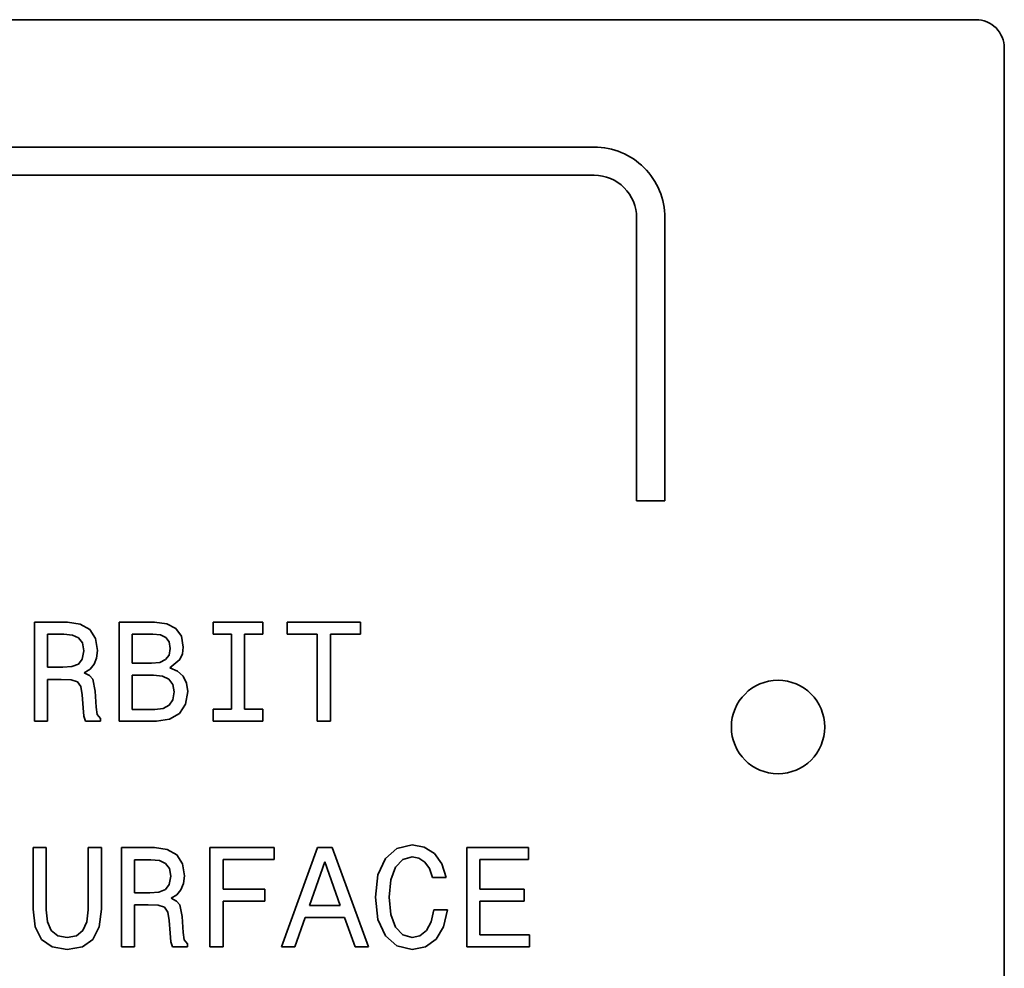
# Model space of a CAD drawing. Extents: x -62 to 331, y -17 to 221.
# Tile 16 of 16: x 296 to 331, y 187 to 221. Entities that reach past the tile are written whole.
import ezdxf

# ---------------------------------------------------------------- set-up
doc = ezdxf.new("R2010")
doc.units = 0

msp = doc.modelspace()

# ---------------------------------------------------------------- linework, layer by layer
at = {"color": 7, "lineweight": 35}
for p, q in [((329.648987, 220.882019), (-33.351002, 220.882019)), ((330.648987, 11.882024), (330.648987, 219.882019))]:
    msp.add_line(p, q, dxfattribs=at)
at = {"color": 2, "lineweight": 35}
for p, q in [((316.148987, 216.382019), (170.149002, 216.382019)), ((316.148987, 215.382019), (170.149002, 215.382019))]:
    msp.add_line(p, q, dxfattribs=at)
at = {"color": 2, "lineweight": 35, "ltscale": 0.25}
for p, q in [((317.648987, 203.882019), (317.648987, 213.882019)), ((318.648987, 203.882019), (318.648987, 213.882019))]:
    msp.add_line(p, q, dxfattribs=at)
at = {"color": 2, "lineweight": 35, "ltscale": 0.025}
msp.add_line((317.648987, 203.882019), (318.648987, 203.882019), dxfattribs=at)
at = {"color": 2, "lineweight": 35, "ltscale": 0.02925}
msp.add_line((297.528992, 199.586456), (296.358978, 199.586456), dxfattribs=at)
at = {"color": 2, "lineweight": 35, "ltscale": 0.0875}
for p, q in [((296.358978, 199.586456), (296.358978, 196.086456)), ((299.354645, 199.586456), (299.354645, 196.086456)), ((299.434235, 191.617722), (299.434235, 188.117722)), ((302.561035, 191.617722), (302.561035, 188.117722)), ((311.64389, 191.617722), (311.64389, 188.117722))]:
    msp.add_line(p, q, dxfattribs=at)
at = {"color": 2, "lineweight": 35, "ltscale": 0.011465}
for p, q in [((297.98288, 199.520889), (297.528992, 199.586456)), ((301.058167, 191.552155), (300.604279, 191.617722))]:
    msp.add_line(p, q, dxfattribs=at)
at = {"color": 2, "lineweight": 35, "ltscale": 0.009602}
for p, q in [((298.315735, 199.329254), (297.98288, 199.520889)), ((301.391022, 191.360519), (301.058167, 191.552155))]:
    msp.add_line(p, q, dxfattribs=at)
at = {"color": 2, "lineweight": 35, "ltscale": 0.031142}
msp.add_line((300.600342, 199.586456), (299.354645, 199.586456), dxfattribs=at)
at = {"color": 2, "lineweight": 35, "ltscale": 0.011197}
msp.add_line((301.044128, 199.52594), (300.600342, 199.586456), dxfattribs=at)
at = {"color": 2, "lineweight": 35, "ltscale": 0.008967}
msp.add_line((301.361847, 199.359512), (301.044128, 199.52594), dxfattribs=at)
at = {"color": 2, "lineweight": 35, "ltscale": 0.043877}
for p, q in [((304.433197, 199.586456), (302.678131, 199.586456)), ((302.678131, 196.086456), (304.433197, 196.086456))]:
    msp.add_line(p, q, dxfattribs=at)
at = {"color": 2, "lineweight": 35, "ltscale": 0.010591}
for p, q in [((302.678131, 199.586456), (302.678131, 199.162827)), ((304.433197, 199.162827), (304.433197, 199.586456)), ((305.295563, 199.586456), (305.295563, 199.162827)), ((307.882751, 199.162827), (307.882751, 199.586456)), ((302.678131, 196.510086), (302.678131, 196.086456)), ((304.433197, 196.086456), (304.433197, 196.510086)), ((304.840576, 191.194092), (304.840576, 191.617722)), ((313.822571, 191.194092), (313.822571, 191.617722)), ((313.862915, 188.117722), (313.862915, 188.541351))]:
    msp.add_line(p, q, dxfattribs=at)
at = {"color": 2, "lineweight": 35, "ltscale": 0.06468}
msp.add_line((307.882751, 199.586456), (305.295563, 199.586456), dxfattribs=at)
at = {"color": 2, "lineweight": 35, "ltscale": 0.029124}
for p, q in [((296.828003, 197.992798), (296.828003, 199.157776)), ((299.903259, 190.024063), (299.903259, 191.189041))]:
    msp.add_line(p, q, dxfattribs=at)
at = {"color": 2, "lineweight": 35, "ltscale": 0.014247}
for p, q in [((296.828003, 199.157776), (297.397888, 199.157776)), ((299.903259, 191.189041), (300.473145, 191.189041))]:
    msp.add_line(p, q, dxfattribs=at)
at = {"color": 2, "lineweight": 35, "ltscale": 0.007728}
for p, q in [((297.397888, 199.157776), (297.705505, 199.127518)), ((300.473145, 191.189041), (300.780792, 191.158783))]:
    msp.add_line(p, q, dxfattribs=at)
at = {"color": 2, "lineweight": 35, "ltscale": 0.005927}
for p, q in [((297.705505, 199.127518), (297.922363, 199.031708)), ((300.780792, 191.158783), (300.99765, 191.062973))]:
    msp.add_line(p, q, dxfattribs=at)
at = {"color": 2, "lineweight": 35, "ltscale": 0.009409}
for p, q in [((298.517487, 199.011536), (298.315735, 199.329254)), ((301.592743, 191.042786), (301.391022, 191.360519))]:
    msp.add_line(p, q, dxfattribs=at)
at = {"color": 2, "lineweight": 35, "ltscale": 0.018156}
msp.add_line((299.818634, 199.167862), (300.544861, 199.167862), dxfattribs=at)
at = {"color": 2, "lineweight": 35, "ltscale": 0.025846}
msp.add_line((299.818634, 198.134003), (299.818634, 199.167862), dxfattribs=at)
at = {"color": 2, "lineweight": 35, "ltscale": 0.00685}
msp.add_line((300.544861, 199.167862), (300.8172, 199.137604), dxfattribs=at)
at = {"color": 2, "lineweight": 35, "ltscale": 0.005301}
msp.add_line((300.8172, 199.137604), (301.00882, 199.046829), dxfattribs=at)
at = {"color": 2, "lineweight": 35, "ltscale": 0.008398}
msp.add_line((301.558533, 199.087173), (301.361847, 199.359512), dxfattribs=at)
at = {"color": 2, "lineweight": 35, "ltscale": 0.016138}
for p, q in [((302.678131, 199.162827), (303.323669, 199.162827)), ((303.787659, 199.162827), (304.433197, 199.162827)), ((303.323669, 196.510086), (302.678131, 196.510086)), ((304.433197, 196.510086), (303.787659, 196.510086))]:
    msp.add_line(p, q, dxfattribs=at)
at = {"color": 2, "lineweight": 35, "ltscale": 0.066319}
for p, q in [((303.323669, 199.162827), (303.323669, 196.510086)), ((303.787659, 196.510086), (303.787659, 199.162827))]:
    msp.add_line(p, q, dxfattribs=at)
at = {"color": 2, "lineweight": 35, "ltscale": 0.026603}
msp.add_line((305.295563, 199.162827), (306.35968, 199.162827), dxfattribs=at)
at = {"color": 2, "lineweight": 35, "ltscale": 0.076909}
for p, q in [((306.35968, 199.162827), (306.35968, 196.086456)), ((306.823669, 196.086456), (306.823669, 199.162827))]:
    msp.add_line(p, q, dxfattribs=at)
at = {"color": 2, "lineweight": 35, "ltscale": 0.026477}
msp.add_line((306.823669, 199.162827), (307.882751, 199.162827), dxfattribs=at)
at = {"color": 2, "lineweight": 35, "ltscale": 0.005573}
for p, q in [((297.922363, 199.031708), (298.058533, 198.855194)), ((298.053497, 198.285309), (297.917328, 198.108795)), ((300.99765, 191.062973), (301.13382, 190.886459)), ((301.128754, 190.316574), (300.992615, 190.14006))]:
    msp.add_line(p, q, dxfattribs=at)
at = {"color": 2, "lineweight": 35, "ltscale": 0.007027}
for p, q in [((298.058533, 198.855194), (298.103943, 198.577805)), ((301.296295, 197.125366), (301.250916, 196.847977)), ((301.13382, 190.886459), (301.179199, 190.60907))]:
    msp.add_line(p, q, dxfattribs=at)
at = {"color": 2, "lineweight": 35, "ltscale": 0.010737}
for p, q in [((298.588074, 198.587891), (298.517487, 199.011536)), ((301.663361, 190.619156), (301.592743, 191.042786))]:
    msp.add_line(p, q, dxfattribs=at)
at = {"color": 2, "lineweight": 35, "ltscale": 0.004867}
msp.add_line((301.00882, 199.046829), (301.124817, 198.890488), dxfattribs=at)
at = {"color": 2, "lineweight": 35, "ltscale": 0.005887}
msp.add_line((301.124817, 198.890488), (301.165161, 198.658508), dxfattribs=at)
at = {"color": 2, "lineweight": 35, "ltscale": 0.009597}
msp.add_line((301.624115, 198.708939), (301.558533, 199.087173), dxfattribs=at)
at = {"color": 2, "lineweight": 35, "ltscale": 0.00742}
for p, q in [((298.103943, 198.577805), (298.053497, 198.285309)), ((301.179199, 190.60907), (301.128754, 190.316574))]:
    msp.add_line(p, q, dxfattribs=at)
at = {"color": 2, "lineweight": 35, "ltscale": 0.006725}
for p, q in [((298.557831, 198.320602), (298.588074, 198.587891)), ((301.633087, 190.351868), (301.663361, 190.619156))]:
    msp.add_line(p, q, dxfattribs=at)
at = {"color": 2, "lineweight": 35, "ltscale": 0.005043}
msp.add_line((301.119781, 198.426514), (300.998749, 198.265137), dxfattribs=at)
at = {"color": 2, "lineweight": 35, "ltscale": 0.00591}
msp.add_line((301.165161, 198.658508), (301.119781, 198.426514), dxfattribs=at)
at = {"color": 2, "lineweight": 35, "ltscale": 0.005416}
msp.add_line((301.503052, 198.270172), (301.593842, 198.466858), dxfattribs=at)
at = {"color": 2, "lineweight": 35, "ltscale": 0.006099}
msp.add_line((301.593842, 198.466858), (301.624115, 198.708939), dxfattribs=at)
at = {"color": 2, "lineweight": 35, "ltscale": 0.006228}
for p, q in [((297.917328, 198.108795), (297.685333, 198.018005)), ((300.992615, 190.14006), (300.76062, 190.049271))]:
    msp.add_line(p, q, dxfattribs=at)
at = {"color": 2, "lineweight": 35, "ltscale": 0.005651}
for p, q in [((298.325836, 197.922195), (298.467041, 198.098709)), ((301.401093, 189.953461), (301.542297, 190.129974))]:
    msp.add_line(p, q, dxfattribs=at)
at = {"color": 2, "lineweight": 35, "ltscale": 0.005994}
for p, q in [((298.467041, 198.098709), (298.557831, 198.320602)), ((301.542297, 190.129974), (301.633087, 190.351868))]:
    msp.add_line(p, q, dxfattribs=at)
at = {"color": 2, "lineweight": 35, "ltscale": 0.017147}
msp.add_line((300.504517, 198.134003), (299.818634, 198.134003), dxfattribs=at)
at = {"color": 2, "lineweight": 35, "ltscale": 0.007226}
msp.add_line((300.791962, 198.164261), (300.504517, 198.134003), dxfattribs=at)
at = {"color": 2, "lineweight": 35, "ltscale": 0.005752}
msp.add_line((300.998749, 198.265137), (300.791962, 198.164261), dxfattribs=at)
at = {"color": 2, "lineweight": 35, "ltscale": 0.011461}
msp.add_line((301.150055, 197.977661), (301.503052, 198.270172), dxfattribs=at)
at = {"color": 2, "lineweight": 35, "ltscale": 0.01349}
msp.add_line((297.367615, 197.992798), (296.828003, 197.992798), dxfattribs=at)
at = {"color": 2, "lineweight": 35, "ltscale": 0.007968}
for p, q in [((297.685333, 198.018005), (297.367615, 197.992798)), ((300.76062, 190.049271), (300.442902, 190.024063))]:
    msp.add_line(p, q, dxfattribs=at)
at = {"color": 2, "lineweight": 35, "ltscale": 0.005947}
for p, q in [((298.124115, 197.796112), (298.325836, 197.922195)), ((301.199371, 189.827377), (301.401093, 189.953461))]:
    msp.add_line(p, q, dxfattribs=at)
at = {"color": 2, "lineweight": 35, "ltscale": 0.005132}
for p, q in [((298.305664, 197.700287), (298.124115, 197.796112)), ((301.38092, 189.731552), (301.199371, 189.827377))]:
    msp.add_line(p, q, dxfattribs=at)
at = {"color": 2, "lineweight": 35, "ltscale": 0.007284}
msp.add_line((301.417328, 197.861679), (301.150055, 197.977661), dxfattribs=at)
at = {"color": 2, "lineweight": 35, "ltscale": 0.006692}
msp.add_line((301.614014, 197.680115), (301.417328, 197.861679), dxfattribs=at)
at = {"color": 2, "lineweight": 35, "ltscale": 0.036942}
for p, q in [((296.828003, 196.086456), (296.828003, 197.564117)), ((299.903259, 188.117722), (299.903259, 189.595383))]:
    msp.add_line(p, q, dxfattribs=at)
at = {"color": 2, "lineweight": 35, "ltscale": 0.011977}
for p, q in [((296.828003, 197.564117), (297.307098, 197.564117)), ((310.433533, 190.56369), (310.912628, 190.56369))]:
    msp.add_line(p, q, dxfattribs=at)
at = {"color": 2, "lineweight": 35, "ltscale": 0.008834}
msp.add_line((297.307098, 197.564117), (297.660126, 197.548996), dxfattribs=at)
at = {"color": 2, "lineweight": 35, "ltscale": 0.005821}
msp.add_line((297.660126, 197.548996), (297.882019, 197.478394), dxfattribs=at)
at = {"color": 2, "lineweight": 35, "ltscale": 0.005145}
for p, q in [((297.882019, 197.478394), (298.003052, 197.311966)), ((300.957306, 189.509659), (301.078339, 189.343231))]:
    msp.add_line(p, q, dxfattribs=at)
at = {"color": 2, "lineweight": 35, "ltscale": 0.004377}
for p, q in [((298.421661, 197.569168), (298.305664, 197.700287)), ((301.496918, 189.600433), (301.38092, 189.731552))]:
    msp.add_line(p, q, dxfattribs=at)
at = {"color": 2, "lineweight": 35, "ltscale": 0.010682}
for p, q in [((298.507385, 197.150574), (298.421661, 197.569168)), ((301.582672, 189.181839), (301.496918, 189.600433))]:
    msp.add_line(p, q, dxfattribs=at)
at = {"color": 2, "lineweight": 35, "ltscale": 0.018786}
msp.add_line((299.818634, 197.710373), (300.570068, 197.710373), dxfattribs=at)
at = {"color": 2, "lineweight": 35, "ltscale": 0.030133}
msp.add_line((299.818634, 196.505051), (299.818634, 197.710373), dxfattribs=at)
at = {"color": 2, "lineweight": 35, "ltscale": 0.007992}
msp.add_line((300.570068, 197.710373), (300.887787, 197.675079), dxfattribs=at)
at = {"color": 2, "lineweight": 35, "ltscale": 0.006261}
msp.add_line((300.887787, 197.675079), (301.114746, 197.569168), dxfattribs=at)
at = {"color": 2, "lineweight": 35, "ltscale": 0.005674}
msp.add_line((301.114746, 197.569168), (301.250916, 197.387604), dxfattribs=at)
at = {"color": 2, "lineweight": 35, "ltscale": 0.006653}
msp.add_line((301.250916, 197.387604), (301.296295, 197.125366), dxfattribs=at)
at = {"color": 2, "lineweight": 35, "ltscale": 0.006879}
msp.add_line((301.735046, 197.432999), (301.614014, 197.680115), dxfattribs=at)
at = {"color": 2, "lineweight": 35, "ltscale": 0.007525}
msp.add_line((301.780457, 197.135452), (301.735046, 197.432999), dxfattribs=at)
at = {"color": 2, "lineweight": 35, "ltscale": 0.007545}
for p, q in [((298.003052, 197.311966), (298.053497, 197.014404)), ((301.078339, 189.343231), (301.128754, 189.04567))]:
    msp.add_line(p, q, dxfattribs=at)
at = {"color": 2, "lineweight": 35, "ltscale": 0.014148}
for p, q in [((298.542694, 196.585739), (298.507385, 197.150574)), ((301.61795, 188.617004), (301.582672, 189.181839))]:
    msp.add_line(p, q, dxfattribs=at)
at = {"color": 2, "lineweight": 35, "ltscale": 0.011255}
msp.add_line((301.704803, 196.69165), (301.780457, 197.135452), dxfattribs=at)
at = {"color": 2, "lineweight": 35, "ltscale": 0.011365}
for p, q in [((298.053497, 197.014404), (298.078705, 196.560516)), ((301.128754, 189.04567), (301.153992, 188.591782))]:
    msp.add_line(p, q, dxfattribs=at)
at = {"color": 2, "lineweight": 35, "ltscale": 0.005735}
msp.add_line((301.250916, 196.847977), (301.124817, 196.656342), dxfattribs=at)
at = {"color": 2, "lineweight": 35, "ltscale": 0.009826}
msp.add_line((301.487946, 196.363831), (301.704803, 196.69165), dxfattribs=at)
at = {"color": 2, "lineweight": 35, "ltscale": 0.007477}
for p, q in [((298.078705, 196.560516), (298.108978, 196.26297)), ((301.153992, 188.591782), (301.184235, 188.294235))]:
    msp.add_line(p, q, dxfattribs=at)
at = {"color": 2, "lineweight": 35, "ltscale": 0.006633}
for p, q in [((298.583038, 196.323486), (298.542694, 196.585739)), ((301.658295, 188.354752), (301.61795, 188.617004))]:
    msp.add_line(p, q, dxfattribs=at)
at = {"color": 2, "lineweight": 35, "ltscale": 0.01992}
msp.add_line((300.615448, 196.505051), (299.818634, 196.505051), dxfattribs=at)
at = {"color": 2, "lineweight": 35, "ltscale": 0.007491}
msp.add_line((300.912994, 196.540344), (300.615448, 196.505051), dxfattribs=at)
at = {"color": 2, "lineweight": 35, "ltscale": 0.006038}
msp.add_line((301.124817, 196.656342), (300.912994, 196.540344), dxfattribs=at)
at = {"color": 2, "lineweight": 35, "ltscale": 0.01012}
msp.add_line((301.139954, 196.157059), (301.487946, 196.363831), dxfattribs=at)
at = {"color": 2, "lineweight": 35, "ltscale": 0.011726}
for p, q in [((296.358978, 196.086456), (296.828003, 196.086456)), ((299.434235, 188.117722), (299.903259, 188.117722)), ((302.561035, 188.117722), (303.03006, 188.117722))]:
    msp.add_line(p, q, dxfattribs=at)
at = {"color": 2, "lineweight": 35, "ltscale": 0.004665}
for p, q in [((298.108978, 196.26297), (298.169495, 196.086456)), ((301.184235, 188.294235), (301.244751, 188.117722))]:
    msp.add_line(p, q, dxfattribs=at)
at = {"color": 2, "lineweight": 35, "ltscale": 0.013239}
for p, q in [((298.169495, 196.086456), (298.699036, 196.086456)), ((301.244751, 188.117722), (301.774292, 188.117722))]:
    msp.add_line(p, q, dxfattribs=at)
at = {"color": 2, "lineweight": 35, "ltscale": 0.004569}
for p, q in [((298.699036, 196.182281), (298.583038, 196.323486)), ((301.774292, 188.213547), (301.658295, 188.354752))]:
    msp.add_line(p, q, dxfattribs=at)
at = {"color": 2, "lineweight": 35, "ltscale": 0.002396}
for p, q in [((298.699036, 196.086456), (298.699036, 196.182281)), ((301.774292, 188.117722), (301.774292, 188.213547))]:
    msp.add_line(p, q, dxfattribs=at)
at = {"color": 2, "lineweight": 35, "ltscale": 0.032907}
msp.add_line((299.354645, 196.086456), (300.670929, 196.086456), dxfattribs=at)
at = {"color": 2, "lineweight": 35, "ltscale": 0.011858}
msp.add_line((300.670929, 196.086456), (301.139954, 196.157059), dxfattribs=at)
at = {"color": 2, "lineweight": 35, "ltscale": 0.0116}
for p, q in [((306.35968, 196.086456), (306.823669, 196.086456)), ((305.097778, 188.117722), (305.561768, 188.117722))]:
    msp.add_line(p, q, dxfattribs=at)
at = {"color": 2, "lineweight": 35, "ltscale": 0.011599}
msp.add_line((296.781494, 191.617722), (296.317535, 191.617722), dxfattribs=at)
at = {"color": 2, "lineweight": 35, "ltscale": 0.054215}
for p, q in [((296.317535, 191.617722), (296.317535, 189.449127)), ((298.72818, 189.449127), (298.72818, 191.617722))]:
    msp.add_line(p, q, dxfattribs=at)
at = {"color": 2, "lineweight": 35, "ltscale": 0.054845}
for p, q in [((296.781494, 189.42392), (296.781494, 191.617722)), ((298.259186, 191.617722), (298.259186, 189.42392))]:
    msp.add_line(p, q, dxfattribs=at)
at = {"color": 2, "lineweight": 35, "ltscale": 0.011725}
msp.add_line((298.72818, 191.617722), (298.259186, 191.617722), dxfattribs=at)
at = {"color": 2, "lineweight": 35, "ltscale": 0.029251}
msp.add_line((300.604279, 191.617722), (299.434235, 191.617722), dxfattribs=at)
at = {"color": 2, "lineweight": 35, "ltscale": 0.056989}
msp.add_line((304.840576, 191.617722), (302.561035, 191.617722), dxfattribs=at)
at = {"color": 2, "lineweight": 35, "ltscale": 0.093252}
msp.add_line((306.373718, 191.622772), (305.097778, 188.117722), dxfattribs=at)
at = {"color": 2, "lineweight": 35, "ltscale": 0.01286}
msp.add_line((306.888123, 191.622772), (306.373718, 191.622772), dxfattribs=at)
at = {"color": 2, "lineweight": 35, "ltscale": 0.093295}
msp.add_line((308.169128, 188.117722), (306.888123, 191.622772), dxfattribs=at)
at = {"color": 2, "lineweight": 35, "ltscale": 0.013498}
msp.add_line((309.177765, 191.587463), (308.769257, 191.234436), dxfattribs=at)
at = {"color": 2, "lineweight": 35, "ltscale": 0.013731}
msp.add_line((309.712341, 191.713547), (309.177765, 191.587463), dxfattribs=at)
at = {"color": 2, "lineweight": 35, "ltscale": 0.010905}
msp.add_line((310.141022, 191.632858), (309.712341, 191.713547), dxfattribs=at)
at = {"color": 2, "lineweight": 35, "ltscale": 0.010598}
msp.add_line((310.499084, 191.405899), (310.141022, 191.632858), dxfattribs=at)
at = {"color": 2, "lineweight": 35, "ltscale": 0.054467}
msp.add_line((313.822571, 191.617722), (311.64389, 191.617722), dxfattribs=at)
at = {"color": 2, "lineweight": 35, "ltscale": 0.026225}
for p, q in [((303.03006, 190.145096), (303.03006, 191.194092)), ((312.10788, 190.145096), (312.10788, 191.194092))]:
    msp.add_line(p, q, dxfattribs=at)
at = {"color": 2, "lineweight": 35, "ltscale": 0.045263}
msp.add_line((303.03006, 191.194092), (304.840576, 191.194092), dxfattribs=at)
at = {"color": 2, "lineweight": 35, "ltscale": 0.040871}
for p, q in [((306.091309, 189.575211), (306.63092, 191.118439)), ((306.63092, 191.118439), (307.170563, 189.575211))]:
    msp.add_line(p, q, dxfattribs=at)
at = {"color": 2, "lineweight": 35, "ltscale": 0.015913}
for p, q in [((308.769257, 191.234436), (308.507019, 190.654465)), ((308.507019, 189.080978), (308.769257, 188.501007))]:
    msp.add_line(p, q, dxfattribs=at)
at = {"color": 2, "lineweight": 35, "ltscale": 0.009365}
for p, q in [((309.122284, 190.926804), (309.379486, 191.199127)), ((309.384521, 188.536316), (309.127319, 188.80864))]:
    msp.add_line(p, q, dxfattribs=at)
at = {"color": 2, "lineweight": 35, "ltscale": 0.008659}
msp.add_line((309.379486, 191.199127), (309.712341, 191.294952), dxfattribs=at)
at = {"color": 2, "lineweight": 35, "ltscale": 0.006182}
msp.add_line((309.712341, 191.294952), (309.954407, 191.244522), dxfattribs=at)
at = {"color": 2, "lineweight": 35, "ltscale": 0.00626}
msp.add_line((309.954407, 191.244522), (310.161194, 191.103317), dxfattribs=at)
at = {"color": 2, "lineweight": 35, "ltscale": 0.006962}
msp.add_line((310.161194, 191.103317), (310.322571, 190.876373), dxfattribs=at)
at = {"color": 2, "lineweight": 35, "ltscale": 0.011198}
msp.add_line((310.761322, 191.042786), (310.499084, 191.405899), dxfattribs=at)
at = {"color": 2, "lineweight": 35, "ltscale": 0.042867}
msp.add_line((312.10788, 191.194092), (313.822571, 191.194092), dxfattribs=at)
at = {"color": 2, "lineweight": 35, "ltscale": 0.011968}
for p, q in [((308.955872, 190.477951), (309.122284, 190.926804)), ((309.712341, 188.021896), (310.181366, 188.117722))]:
    msp.add_line(p, q, dxfattribs=at)
at = {"color": 2, "lineweight": 35, "ltscale": 0.008295}
msp.add_line((310.322571, 190.876373), (310.433533, 190.56369), dxfattribs=at)
at = {"color": 2, "lineweight": 35, "ltscale": 0.012561}
msp.add_line((310.912628, 190.56369), (310.761322, 191.042786), dxfattribs=at)
at = {"color": 2, "lineweight": 35, "ltscale": 0.019799}
for p, q in [((308.507019, 190.654465), (308.416229, 189.867722)), ((308.416229, 189.867722), (308.507019, 189.080978))]:
    msp.add_line(p, q, dxfattribs=at)
at = {"color": 2, "lineweight": 35, "ltscale": 0.015319}
msp.add_line((308.900391, 189.867722), (308.955872, 190.477951), dxfattribs=at)
at = {"color": 2, "lineweight": 35, "ltscale": 0.036816}
for p, q in [((304.502686, 190.145096), (303.03006, 190.145096)), ((303.03006, 189.726517), (304.502686, 189.726517))]:
    msp.add_line(p, q, dxfattribs=at)
at = {"color": 2, "lineweight": 35, "ltscale": 0.010464}
for p, q in [((304.502686, 189.726517), (304.502686, 190.145096)), ((313.671265, 189.726517), (313.671265, 190.145096))]:
    msp.add_line(p, q, dxfattribs=at)
at = {"color": 2, "lineweight": 35, "ltscale": 0.039085}
for p, q in [((313.671265, 190.145096), (312.10788, 190.145096)), ((312.10788, 189.726517), (313.671265, 189.726517))]:
    msp.add_line(p, q, dxfattribs=at)
at = {"color": 2, "lineweight": 35, "ltscale": 0.013491}
msp.add_line((300.442902, 190.024063), (299.903259, 190.024063), dxfattribs=at)
at = {"color": 2, "lineweight": 35, "ltscale": 0.04022}
msp.add_line((303.03006, 188.117722), (303.03006, 189.726517), dxfattribs=at)
at = {"color": 2, "lineweight": 35, "ltscale": 0.015444}
msp.add_line((308.955872, 189.252441), (308.900391, 189.867722), dxfattribs=at)
at = {"color": 2, "lineweight": 35, "ltscale": 0.029629}
msp.add_line((312.10788, 188.541351), (312.10788, 189.726517), dxfattribs=at)
at = {"color": 2, "lineweight": 35, "ltscale": 0.015859}
msp.add_line((296.317535, 189.449127), (296.388123, 188.818726), dxfattribs=at)
at = {"color": 2, "lineweight": 35, "ltscale": 0.01089}
msp.add_line((296.821838, 188.990204), (296.781494, 189.42392), dxfattribs=at)
at = {"color": 2, "lineweight": 35, "ltscale": 0.010777}
msp.add_line((298.259186, 189.42392), (298.213776, 188.995239), dxfattribs=at)
at = {"color": 2, "lineweight": 35, "ltscale": 0.015998}
msp.add_line((298.652557, 188.81369), (298.72818, 189.449127), dxfattribs=at)
at = {"color": 2, "lineweight": 35, "ltscale": 0.011978}
msp.add_line((299.903259, 189.595383), (300.382385, 189.595383), dxfattribs=at)
at = {"color": 2, "lineweight": 35, "ltscale": 0.008833}
msp.add_line((300.382385, 189.595383), (300.735382, 189.580261), dxfattribs=at)
at = {"color": 2, "lineweight": 35, "ltscale": 0.005822}
msp.add_line((300.735382, 189.580261), (300.957306, 189.509659), dxfattribs=at)
at = {"color": 2, "lineweight": 35, "ltscale": 0.026981}
msp.add_line((307.170563, 189.575211), (306.091309, 189.575211), dxfattribs=at)
at = {"color": 2, "lineweight": 35, "ltscale": 0.010887}
msp.add_line((310.483948, 189.418869), (310.383087, 188.995239), dxfattribs=at)
at = {"color": 2, "lineweight": 35, "ltscale": 0.012104}
msp.add_line((310.968109, 189.418869), (310.483948, 189.418869), dxfattribs=at)
at = {"color": 2, "lineweight": 35, "ltscale": 0.01529}
msp.add_line((310.826904, 188.823776), (310.968109, 189.418869), dxfattribs=at)
at = {"color": 2, "lineweight": 35, "ltscale": 0.027318}
for p, q in [((305.561768, 188.117722), (305.929932, 189.146545)), ((307.326904, 189.146545), (307.695038, 188.117722))]:
    msp.add_line(p, q, dxfattribs=at)
at = {"color": 2, "lineweight": 35, "ltscale": 0.034924}
msp.add_line((305.929932, 189.146545), (307.326904, 189.146545), dxfattribs=at)
at = {"color": 2, "lineweight": 35, "ltscale": 0.011894}
msp.add_line((309.127319, 188.80864), (308.955872, 189.252441), dxfattribs=at)
at = {"color": 2, "lineweight": 35, "ltscale": 0.012518}
msp.add_line((296.388123, 188.818726), (296.610046, 188.369888), dxfattribs=at)
at = {"color": 2, "lineweight": 35, "ltscale": 0.008296}
msp.add_line((296.958008, 188.687607), (296.821838, 188.990204), dxfattribs=at)
at = {"color": 2, "lineweight": 35, "ltscale": 0.007365}
for p, q in [((297.190002, 188.506042), (296.958008, 188.687607)), ((298.077606, 188.687607), (297.845612, 188.506042))]:
    msp.add_line(p, q, dxfattribs=at)
at = {"color": 2, "lineweight": 35, "ltscale": 0.008411}
msp.add_line((298.213776, 188.995239), (298.077606, 188.687607), dxfattribs=at)
at = {"color": 2, "lineweight": 35, "ltscale": 0.012405}
msp.add_line((298.430634, 188.369888), (298.652557, 188.81369), dxfattribs=at)
at = {"color": 2, "lineweight": 35, "ltscale": 0.007443}
msp.add_line((310.216675, 188.692642), (309.98468, 188.506042), dxfattribs=at)
at = {"color": 2, "lineweight": 35, "ltscale": 0.008633}
msp.add_line((310.383087, 188.995239), (310.216675, 188.692642), dxfattribs=at)
at = {"color": 2, "lineweight": 35, "ltscale": 0.012844}
msp.add_line((310.559601, 188.38501), (310.826904, 188.823776), dxfattribs=at)
at = {"color": 2, "lineweight": 35, "ltscale": 0.011331}
for p, q in [((296.610046, 188.369888), (296.983246, 188.112671)), ((298.057434, 188.112671), (298.430634, 188.369888))]:
    msp.add_line(p, q, dxfattribs=at)
at = {"color": 2, "lineweight": 35, "ltscale": 0.008458}
msp.add_line((297.522858, 188.445526), (297.190002, 188.506042), dxfattribs=at)
at = {"color": 2, "lineweight": 35, "ltscale": 0.008209}
msp.add_line((297.845612, 188.506042), (297.522858, 188.445526), dxfattribs=at)
at = {"color": 2, "lineweight": 35, "ltscale": 0.01358}
msp.add_line((308.769257, 188.501007), (309.177765, 188.142944), dxfattribs=at)
at = {"color": 2, "lineweight": 35, "ltscale": 0.008504}
msp.add_line((309.712341, 188.445526), (309.384521, 188.536316), dxfattribs=at)
at = {"color": 2, "lineweight": 35, "ltscale": 0.006975}
msp.add_line((309.98468, 188.506042), (309.712341, 188.445526), dxfattribs=at)
at = {"color": 2, "lineweight": 35, "ltscale": 0.011579}
msp.add_line((310.181366, 188.117722), (310.559601, 188.38501), dxfattribs=at)
at = {"color": 2, "lineweight": 35, "ltscale": 0.043876}
msp.add_line((313.862915, 188.541351), (312.10788, 188.541351), dxfattribs=at)
at = {"color": 2, "lineweight": 35, "ltscale": 0.01368}
msp.add_line((296.983246, 188.112671), (297.522858, 188.021896), dxfattribs=at)
at = {"color": 2, "lineweight": 35, "ltscale": 0.013556}
msp.add_line((297.522858, 188.021896), (298.057434, 188.112671), dxfattribs=at)
at = {"color": 2, "lineweight": 35, "ltscale": 0.011852}
msp.add_line((307.695038, 188.117722), (308.169128, 188.117722), dxfattribs=at)
at = {"color": 2, "lineweight": 35, "ltscale": 0.013703}
msp.add_line((309.177765, 188.142944), (309.712341, 188.021896), dxfattribs=at)
at = {"color": 2, "lineweight": 35, "ltscale": 0.055476}
msp.add_line((311.64389, 188.117722), (313.862915, 188.117722), dxfattribs=at)
at = {"color": 7, "lineweight": 35}
msp.add_circle((322.648987, 195.882019), 1.65, dxfattribs=at)
msp.add_arc((329.648987, 219.882019), 1, 0, 90.000003, dxfattribs=at)
at = {"color": 2, "lineweight": 35}
for radius, start in [(2.5, 0), (1.5, 360)]:
    msp.add_arc((316.148987, 213.882019), radius, start, 90.000003, dxfattribs=at)

doc.saveas('drawing.dxf')
